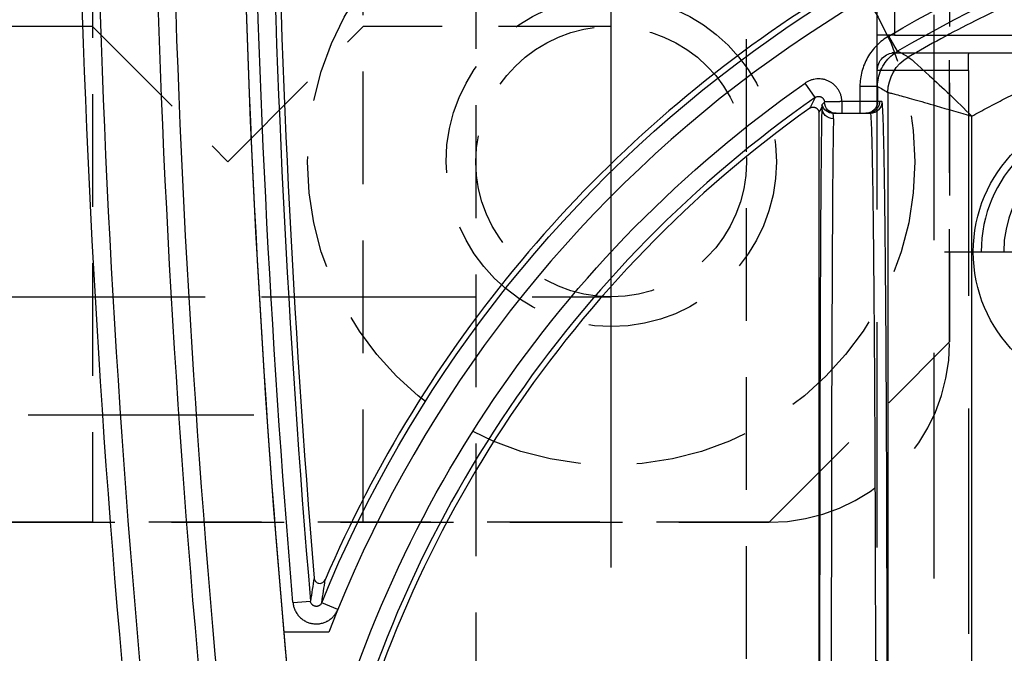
# Model space of a CAD drawing. Extents: x 2651 to 7771, y -1163 to 1075.
# Tile 222 of 256: x 4196 to 4218, y 465 to 479. Entities that reach past the tile are written whole.
import ezdxf

# ---------------------------------------------------------------- set-up
doc = ezdxf.new("R2010")
doc.units = 0
doc.header["$LTSCALE"] = 10
for name, pattern in [('CENTER', [2, 1.25, -0.25, 0.25, -0.25]), ('DASHED', [0.75, 0.5, -0.25]), ('HIDDEN', [0.375, 0.25, -0.125])]:
    doc.linetypes.add(name, pattern=pattern)
doc.layers.get('0').update_dxf_attribs({"linetype": 'CONTINUOUS'})
doc.layers.get('Defpoints').update_dxf_attribs({"linetype": 'CONTINUOUS'})
for name, color, linetype in [('1', 7, 'CONTINUOUS'), ('111', 7, 'CONTINUOUS'), ('204', 7, 'CONTINUOUS'), ('COOL', 150, 'HIDDEN'), ('DIM', 3, 'CONTINUOUS'), ('LAYER_103', 7, 'CONTINUOUS'), ('PIN', 3, 'CONTINUOUS')]:
    doc.layers.add(name, color=color, linetype=linetype)
doc.styles.get("Standard").update_dxf_attribs({"font": 'romans.shx'})
doc.dimstyles.new('MM& INCH5', dxfattribs={"dimtxt": 5, "dimasz": 2.5, "dimexe": 1, "dimexo": 0.5, "dimtad": 0, "dimrnd": 1.38778e-17, "dimzin": 9, "dimdsep": 46, "dimtxsty": 'Standard', "dimblk": 'CLOSED', "dimcen": 0, "dimclrd": 3, "dimclre": 3, "dimclrt": 3, "dimazin": 2, "dimtfac": 0.75, "dimtofl": 0, "dimtmove": 0, "dimatfit": 3, "dimfxl": 0, "dimtolj": 1, "dimarcsym": 0})

# ---------------------------------------------------------------- blocks, each defined once
blk = doc.blocks.new('DSD')
at = {"layer": '1', "color": 6, "linetype": 'DASHED'}
for p, q in [((499.908, 528.968), (499.908, 578.104)), ((500.665, 577.737), (500.665, 520.364)), ((501.927, 577.054), (501.927, 528.968)), ((501.922, 529.325), (501.922, 529.662)), ((499.908, 528.968), (501.927, 528.968)), ((499.898, 528.58), (462.919, 528.58)), ((501.538, 528.58), (499.898, 528.58)), ((501.545, 528.191), (468.644, 528.191)), ((501.545, 527.673), (501.545, 528.191)), ((501.545, 528.191), (501.927, 528.191)), ((501.927, 528.191), (501.927, 527.673))]:
    blk.add_line(p, q, dxfattribs=at)
at = {"layer": '1', "color": 252, "linetype": 'Continuous'}
for p, q in [((501.692, 529.457), (501.692, 573.842)), ((499.831, 573.329), (499.831, 529.985)), ((513.883, 540.925), (514.243, 540.778)), ((514.879, 540.773), (514.492, 540.741)), ((502.312, 529.662), (502.312, 529.921)), ((502.711, 529.662), (502.711, 529.921)), ((501.825, 529.662), (501.923, 529.662)), ((501.923, 529.662), (501.923, 529.324)), ((501.923, 529.662), (502.312, 529.662)), ((502.312, 529.662), (502.711, 529.662)), ((502.312, 529.324), (502.312, 529.662)), ((503.303, 529.569), (503.526, 529.251)), ((501.923, 529.324), (502.312, 529.324)), ((501.477, 528.543), (501.675, 528.208))]:
    blk.add_line(p, q, dxfattribs=at)
at = {"layer": '1', "color": 7, "linetype": 'Continuous'}
for p, q in [((503.222, 529.912), (503.222, 573.144)), ((502.182, 529.921), (502.084, 529.921)), ((502.312, 529.921), (502.182, 529.921)), ((502.711, 529.921), (502.312, 529.921))]:
    blk.add_line(p, q, dxfattribs=at)
at = {"layer": '1', "color": 110, "linetype": 'Continuous'}
blk.add_line((514.084, 541.434), (515.084, 541.434), dxfattribs=at)
at = {"layer": '1', "color": 252, "linetype": 'Continuous'}
for centre, radius, start, end in [((258.538, 518.994), 260.764, 351.21206, 8.78754), ((258.538, 518.994), 257.526, 351.21206, 8.78794), ((487.959, 551.472), 26.743, 305.0137, 346.7286), ((258.538, 518.994), 256.876, 0.84383, 4.85635), ((487.959, 551.472), 26.617, 276.1879, 300.5226)]:
    blk.add_arc(centre, radius, start, end, dxfattribs=at)
at = {"layer": '1', "color": 7, "linetype": 'Continuous', "extrusion": (0, 0, -1)}
for radius in [261.153, 259.08]:
    blk.add_arc((-258.538, 518.994), radius, 171.21206, 188.78794, dxfattribs=at)
at = {"layer": '1', "color": 252, "linetype": 'Continuous', "extrusion": (0, 0, -1)}
for centre, radius, start, end in [((-258.538, 518.994), 259.469, 171.21206, 188.78794), ((-487.959, 551.472), 27.132, 193.2714, 234.9863), ((-487.959, 551.472), 28.376, 202.1388, 263.7853), ((-258.538, 518.994), 257.265, 175.14365, 179.15617), ((-487.959, 551.472), 27.006, 239.4774, 263.8121)]:
    blk.add_arc(centre, radius, start, end, dxfattribs=at)
at = {"layer": '1', "color": 110, "linetype": 'Continuous'}
for centre, radius, start, end in [((258.538, 518.994), 257.526, 0, 8.78794), ((487.959, 551.472), 27.988, 276.2148, 338.982)]:
    blk.add_arc(centre, radius, start, end, dxfattribs=at)
at = {"layer": '1', "color": 7, "linetype": 'Continuous'}
for centre, radius, start, end in [((487.959, 551.472), 26.62, 305.5251, 346.6816), ((487.959, 551.472), 28.499, 303.3599, 336.8536), ((258.538, 518.994), 256.753, 0.8504, 4.74422)]:
    blk.add_arc(centre, radius, start, end, dxfattribs=at)
at = {"layer": '1', "color": 6, "linetype": 'DASHED', "extrusion": (0, 0, -1)}
blk.add_arc((-501.538, 528.968), 0.389, 180, 270, dxfattribs=at)
at = {"layer": '1', "color": 7, "linetype": 'Continuous'}
blk.add_ellipse((502.89, 542.875), major_axis=(0, 12.954), ratio=0.004451, start_param=3.278184, end_param=4.712389, dxfattribs=at)
at = {"layer": '1', "color": 252, "linetype": 'Continuous'}
blk.add_ellipse((503.149, 542.875), major_axis=(0, 13.213), ratio=0.004363, start_param=3.278184, end_param=4.712389, dxfattribs=at)
at = {"layer": '1', "color": 252, "linetype": 'Continuous', "extrusion": (0, 0, -1)}
for centre, major_axis, ratio, start_param, end_param in [((502.084, 529.662), (0, -0.259), 0.999962, 1.570796, 3.141593), ((502.182, 529.662), (0, -0.259), 0.999962, 1.570796, 3.141593), ((502.841, 529.662), (0, -0.259), 0.999989, 3.141593, 4.678393), ((502.897, 529.785), (0.259, -0.008), 0.990677, 4.68095, 6.251152), ((502.905, 529.662), (0, -0.259), 0.999977, 3.141593, 4.431029), ((500.785, 529.457), (0.452, 0.786), 0.999949, 1.049185, 2.092408), ((500.785, 529.457), (-0.106, 0.901), 0.999761, 1.688035, 2.731247)]:
    blk.add_ellipse(centre, major_axis=major_axis, ratio=ratio, start_param=start_param, end_param=end_param, dxfattribs=at)
at = {"layer": '1', "color": 6, "linetype": 'DASHED', "extrusion": (0, 0, -1)}
for centre in [(502.137, 529.662), (502.181, 529.662)]:
    blk.add_ellipse(centre, major_axis=(0, -0.259), ratio=0.999914, start_param=1.570796, end_param=3.141593, dxfattribs=at)
at = {"layer": '1', "color": 252, "linetype": 'Continuous'}
for points, weights in [([(501.71, 542.875), (501.71, 535.135), (501.757, 529.662), (501.825, 529.662)], [1, 0.804737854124, 0.804737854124, 1]), ([(499.831, 529.985), (496.958, 528.39), (493.826, 527.396), (490.56, 527.041)], [1, 0.98681524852, 0.98681524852, 1])]:
    blk.add_rational_spline(points, weights, degree=3, dxfattribs=at)
for points, knots in [([(502.084, 529.921), (502.082, 529.925), (502.077, 529.934), (502.071, 530.005), (502.064, 530.115), (502.058, 530.267), (502.052, 530.458), (502.046, 530.686), (502.041, 530.947), (502.035, 531.241), (502.03, 531.564), (502.025, 531.915), (502.021, 532.29), (502.016, 532.688), (502.012, 533.107), (502.008, 533.544), (502.004, 533.997), (502, 534.464), (501.996, 534.942), (501.993, 535.431), (501.99, 535.928), (501.987, 536.43), (501.985, 536.938), (501.982, 537.448), (501.98, 537.959), (501.978, 538.471), (501.976, 538.981), (501.974, 539.488), (501.973, 539.991), (501.972, 540.489), (501.971, 540.981), (501.97, 541.466), (501.969, 541.943), (501.969, 542.412), (501.969, 542.722), (501.969, 542.875)], [0, 0, 0, 0, 0.038023, 0.075563, 0.112621, 0.149196, 0.185289, 0.2209, 0.256028, 0.290673, 0.324837, 0.358517, 0.391715, 0.424431, 0.456664, 0.488415, 0.519683, 0.550468, 0.580772, 0.610592, 0.63993, 0.668786, 0.697159, 0.72505, 0.752458, 0.779383, 0.805826, 0.831787, 0.857265, 0.88226, 0.906773, 0.930804, 0.954352, 0.977417, 1, 1, 1, 1]), ([(514.879, 540.773), (514.877, 540.802), (514.872, 540.831), (514.861, 540.873), (514.855, 540.893), (514.847, 540.914), (514.842, 540.927), (514.839, 540.934), (514.824, 540.967), (514.811, 540.992), (514.787, 541.028), (514.774, 541.045), (514.76, 541.062), (514.751, 541.073), (514.746, 541.079), (514.721, 541.105), (514.7, 541.124), (514.666, 541.15), (514.648, 541.163), (514.629, 541.174), (514.617, 541.181), (514.611, 541.185), (514.578, 541.202), (514.552, 541.213), (514.511, 541.226), (514.49, 541.232), (514.469, 541.237), (514.455, 541.24), (514.448, 541.241), (514.412, 541.246), (514.383, 541.248), (514.34, 541.247), (514.319, 541.246), (514.297, 541.244), (514.283, 541.242), (514.276, 541.24), (514.24, 541.234), (514.212, 541.226), (514.172, 541.211), (514.152, 541.203), (514.132, 541.194), (514.12, 541.187), (514.113, 541.184), (514.082, 541.166), (514.058, 541.149), (514.025, 541.122), (514.008, 541.108), (513.993, 541.093), (513.983, 541.082), (513.978, 541.077), (513.954, 541.049), (513.92, 541.003), (513.894, 540.952), (513.883, 540.925)], [0, 0, 0, 0, 0.0625, 0.0625, 0.09375, 0.109375, 0.109375, 0.125, 0.125, 0.1875, 0.1875, 0.21875, 0.234375, 0.234375, 0.25, 0.25, 0.3125, 0.3125, 0.34375, 0.359375, 0.359375, 0.375, 0.375, 0.4375, 0.4375, 0.46875, 0.484375, 0.484375, 0.5, 0.5, 0.5625, 0.5625, 0.59375, 0.609375, 0.609375, 0.625, 0.625, 0.6875, 0.6875, 0.71875, 0.734375, 0.734375, 0.75, 0.75, 0.8125, 0.8125, 0.84375, 0.859375, 0.859375, 0.875, 0.875, 0.9375, 1, 1, 1, 1]), ([(501.241, 528.674), (501.229, 528.672), (501.039, 528.838), (500.499, 529.336), (500.161, 529.659), (499.831, 529.985)], [0, 0, 0, 0, 0.5, 0.5, 1, 1, 1, 1]), ([(501.691, 529.457), (501.685, 529.459), (501.672, 529.462), (501.596, 529.482), (501.48, 529.513), (501.319, 529.557), (501.053, 529.63), (500.572, 529.772), (500.103, 529.907), (499.831, 529.985)], [0, 0, 0, 0, 0.097521, 0.196244, 0.296336, 0.397955, 0.501256, 0.710965, 1, 1, 1, 1]), ([(502.711, 529.662), (502.711, 529.65), (502.712, 529.638), (502.714, 529.615), (502.716, 529.603), (502.721, 529.569), (502.732, 529.523), (502.748, 529.48), (502.763, 529.448), (502.768, 529.438), (502.779, 529.417), (502.785, 529.407), (502.804, 529.378), (502.818, 529.359), (502.84, 529.332), (502.848, 529.324), (502.864, 529.307), (502.872, 529.299), (502.899, 529.275), (502.935, 529.246), (502.975, 529.223), (503.006, 529.207), (503.017, 529.202), (503.038, 529.193), (503.049, 529.189), (503.082, 529.178), (503.105, 529.171), (503.15, 529.162), (503.173, 529.159), (503.22, 529.156), (503.267, 529.157), (503.313, 529.163), (503.347, 529.17), (503.358, 529.173), (503.381, 529.179), (503.392, 529.183), (503.425, 529.195), (503.467, 529.213), (503.507, 529.237), (503.526, 529.251)], [0, 0, 0, 0, 0.03125, 0.03125, 0.0625, 0.0625, 0.125, 0.1875, 0.1875, 0.21875, 0.21875, 0.25, 0.25, 0.3125, 0.3125, 0.34375, 0.34375, 0.375, 0.375, 0.4375, 0.5, 0.5, 0.53125, 0.53125, 0.5625, 0.5625, 0.625, 0.625, 0.6875, 0.6875, 0.75, 0.8125, 0.8125, 0.84375, 0.84375, 0.875, 0.875, 0.9375, 1, 1, 1, 1]), ([(501.923, 529.324), (501.92, 529.263), (501.912, 529.138), (501.853, 528.957), (501.758, 528.791), (501.632, 528.647), (501.528, 528.578), (501.477, 528.543)], [0, 0, 0, 0, 0.195653, 0.397798, 0.602202, 0.804347, 1, 1, 1, 1]), ([(501.675, 528.208), (501.772, 528.266), (501.86, 528.335), (502.017, 528.494), (502.086, 528.585), (502.197, 528.778), (502.24, 528.884), (502.297, 529.1), (502.312, 529.211), (502.312, 529.324)], [0, 0, 0, 0, 0.25, 0.25, 0.5, 0.5, 0.75, 0.75, 1, 1, 1, 1]), ([(490.803, 525.238), (491.196, 525.286), (491.969, 525.38), (493.103, 525.584), (494.191, 525.824), (495.234, 526.101), (496.23, 526.409), (497.179, 526.743), (498.082, 527.099), (498.938, 527.473), (499.748, 527.862), (500.513, 528.258), (501.002, 528.537), (501.241, 528.674)], [0, 0, 0, 0, 0.107215, 0.211168, 0.31186, 0.409292, 0.503461, 0.59437, 0.682018, 0.766405, 0.847531, 0.925396, 1, 1, 1, 1]), ([(501.241, 528.674), (501.263, 528.662), (501.284, 528.65), (501.363, 528.606), (501.42, 528.575), (501.477, 528.543)], [0, 0, 0, 0, 0.272285, 0.272285, 1, 1, 1, 1])]:
    blk.add_open_spline(points, degree=3, knots=knots, dxfattribs=at)
at = {"layer": '1', "color": 7, "linetype": 'Continuous'}
for points, knots in [([(514.243, 540.778), (514.246, 540.785), (514.252, 540.798), (514.261, 540.81), (514.27, 540.82), (514.276, 540.825), (514.287, 540.835), (514.293, 540.839), (514.302, 540.844), (514.306, 540.846), (514.312, 540.849), (514.322, 540.853), (514.332, 540.856), (514.342, 540.858), (514.347, 540.858), (514.354, 540.859), (514.364, 540.86), (514.375, 540.859), (514.385, 540.857), (514.39, 540.856), (514.397, 540.855), (514.407, 540.852), (514.417, 540.848), (514.426, 540.843), (514.43, 540.84), (514.436, 540.837), (514.445, 540.831), (514.453, 540.823), (514.46, 540.816), (514.463, 540.812), (514.467, 540.807), (514.473, 540.798), (514.478, 540.789), (514.483, 540.779), (514.484, 540.775), (514.486, 540.769), (514.49, 540.758), (514.491, 540.748), (514.492, 540.741)], [0, 0, 0, 0, 0.0625, 0.125, 0.125, 0.1875, 0.1875, 0.25, 0.25, 0.28125, 0.28125, 0.3125, 0.375, 0.375, 0.40625, 0.40625, 0.4375, 0.5, 0.5, 0.53125, 0.53125, 0.5625, 0.625, 0.625, 0.65625, 0.65625, 0.6875, 0.75, 0.75, 0.78125, 0.78125, 0.8125, 0.875, 0.875, 0.90625, 0.90625, 0.9375, 1, 1, 1, 1]), ([(514.412, 540.229), (514.406, 540.252), (514.396, 540.296), (514.348, 540.334), (514.295, 540.351), (514.22, 540.346), (514.185, 540.298), (514.164, 540.27)], [0, 0, 0, 0, 0.205276, 0.387405, 0.502821, 0.700571, 1, 1, 1, 1]), ([(502.841, 529.921), (502.836, 529.921), (502.823, 529.921), (502.779, 529.921), (502.753, 529.921), (502.745, 529.921), (502.732, 529.921), (502.728, 529.921), (502.72, 529.921), (502.715, 529.921), (502.711, 529.921)], [0, 0, 0, 0, 0.1875, 0.375, 0.6875, 0.875, 0.875, 0.9375, 0.9375, 1, 1, 1, 1]), ([(502.905, 529.921), (502.892, 529.921), (502.88, 529.921), (502.859, 529.921), (502.849, 529.921), (502.841, 529.921)], [0, 0, 0, 0, 0.5, 0.5, 1, 1, 1, 1]), ([(502.897, 530.042), (502.897, 530.021), (502.898, 530.004), (502.899, 529.981), (502.9, 529.974), (502.901, 529.962), (502.902, 529.956), (502.904, 529.942), (502.905, 529.938), (502.905, 529.933), (502.906, 529.927), (502.91, 529.919), (502.904, 529.921)], [0, 0, 0, 0, 0.25, 0.25, 0.375, 0.375, 0.5, 0.5, 0.75, 0.75, 0.875, 1, 1, 1, 1]), ([(503.427, 529.807), (503.422, 529.803), (503.412, 529.797), (503.401, 529.792), (503.394, 529.789), (503.389, 529.788), (503.384, 529.787), (503.376, 529.784), (503.367, 529.783), (503.359, 529.783), (503.354, 529.782), (503.35, 529.782), (503.345, 529.783), (503.337, 529.783), (503.326, 529.785), (503.314, 529.788), (503.307, 529.79), (503.302, 529.792), (503.298, 529.794), (503.29, 529.798), (503.282, 529.803), (503.276, 529.807), (503.272, 529.81), (503.268, 529.813), (503.265, 529.816), (503.259, 529.821), (503.251, 529.83), (503.244, 529.839), (503.24, 529.846), (503.238, 529.85), (503.235, 529.855), (503.232, 529.863), (503.229, 529.871), (503.226, 529.879), (503.225, 529.883), (503.224, 529.888), (503.224, 529.893), (503.223, 529.9), (503.222, 529.906), (503.222, 529.912)], [0, 0, 0, 0, 0.0625, 0.125, 0.125, 0.15625, 0.15625, 0.1875, 0.25, 0.25, 0.28125, 0.28125, 0.3125, 0.3125, 0.375, 0.4375, 0.4375, 0.46875, 0.46875, 0.5, 0.5625, 0.5625, 0.59375, 0.59375, 0.625, 0.625, 0.6875, 0.75, 0.75, 0.78125, 0.78125, 0.8125, 0.875, 0.875, 0.90625, 0.90625, 0.9375, 0.9375, 1, 1, 1, 1]), ([(503.154, 529.734), (503.156, 529.739), (503.156, 529.744), (503.156, 529.748), (503.156, 529.753), (503.156, 529.758), (503.156, 529.77), (503.156, 529.777), (503.157, 529.785)], [0, 0, 0, 0, 0.25, 0.5, 0.5, 0.75, 0.75, 1, 1, 1, 1]), ([(502.711, 529.662), (502.724, 529.662), (502.737, 529.662), (502.756, 529.663), (502.762, 529.663), (502.775, 529.663), (502.781, 529.663), (502.812, 529.664), (502.836, 529.664), (502.865, 529.665), (502.871, 529.665), (502.882, 529.665), (502.888, 529.665), (502.905, 529.666), (502.916, 529.666), (502.947, 529.667), (502.967, 529.667), (503.003, 529.668), (503.019, 529.668), (503.036, 529.669), (503.041, 529.669), (503.047, 529.669), (503.056, 529.669), (503.07, 529.67), (503.079, 529.67), (503.084, 529.67), (503.1, 529.671)], [0, 0, 0, 0, 0.0625, 0.0625, 0.09375, 0.09375, 0.125, 0.125, 0.25, 0.25, 0.28125, 0.28125, 0.3125, 0.3125, 0.375, 0.375, 0.5, 0.5, 0.625, 0.625, 0.65625, 0.65625, 0.6875, 0.75, 0.8125, 1, 1, 1, 1]), ([(503.303, 529.569), (503.299, 529.566), (503.289, 529.56), (503.278, 529.555), (503.267, 529.551), (503.261, 529.549), (503.25, 529.547), (503.239, 529.545), (503.227, 529.545), (503.215, 529.546), (503.21, 529.547), (503.198, 529.549), (503.193, 529.551), (503.185, 529.553), (503.181, 529.555), (503.177, 529.556), (503.172, 529.558), (503.166, 529.562), (503.156, 529.568), (503.147, 529.575), (503.141, 529.58), (503.138, 529.583), (503.134, 529.587), (503.128, 529.593), (503.123, 529.6), (503.119, 529.607), (503.117, 529.611), (503.114, 529.615), (503.112, 529.619), (503.109, 529.625), (503.105, 529.636), (503.102, 529.647), (503.102, 529.652), (503.101, 529.657), (503.1, 529.661), (503.1, 529.666), (503.1, 529.671)], [0, 0, 0, 0, 0.0625, 0.125, 0.125, 0.1875, 0.1875, 0.25, 0.3125, 0.3125, 0.375, 0.375, 0.4375, 0.4375, 0.46875, 0.46875, 0.5, 0.5, 0.5625, 0.625, 0.625, 0.65625, 0.65625, 0.6875, 0.75, 0.75, 0.78125, 0.78125, 0.8125, 0.8125, 0.875, 0.9375, 0.9375, 0.96875, 0.96875, 1, 1, 1, 1])]:
    blk.add_open_spline(points, degree=3, knots=knots, dxfattribs=at)
at = {"layer": '1', "color": 252, "linetype": 'Continuous'}
for points in [[(514.243, 540.778), (514.217, 540.606), (514.19, 540.436), (514.164, 540.27)], [(514.412, 540.229), (514.439, 540.397), (514.466, 540.567), (514.492, 540.741)], [(503.222, 529.912), (503.2, 529.87), (503.178, 529.827), (503.157, 529.785)], [(503.303, 529.569), (503.345, 529.648), (503.386, 529.727), (503.427, 529.807)], [(501.923, 529.324), (501.846, 529.368), (501.769, 529.413), (501.692, 529.457)]]:
    blk.add_open_spline(points, degree=3, dxfattribs=at)
at = {"layer": '1', "color": 7, "linetype": 'Continuous'}
for points in [[(503.1, 529.671), (503.116, 529.692), (503.134, 529.713), (503.154, 529.734)], [(501.692, 529.457), (501.691, 529.457), (501.691, 529.457), (501.691, 529.457)], [(501.241, 528.674), (501.241, 528.674), (501.241, 528.674), (501.241, 528.674)]]:
    blk.add_open_spline(points, degree=3, dxfattribs=at)
at = {"layer": '1', "color": 6, "linetype": 'DASHED'}
for points in [[(462.929, 528.968), (499.908, 528.968)], [(501.539, 528.572), (501.609, 528.586)]]:
    blk.add_open_spline(points, degree=1, dxfattribs=at)
blk.add_open_spline([(499.908, 528.968), (499.908, 528.867), (499.907, 528.766), (499.904, 528.622), (499.902, 528.579), (499.897, 528.58)], degree=3, knots=[0, 0, 0, 0, 0.5, 0.5, 1, 1, 1, 1], dxfattribs=at)
blk.add_rational_spline([(501.927, 528.971), (501.927, 528.966), (501.927, 528.647), (501.927, 528.191)], [1, 0.804737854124, 0.804737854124, 1], degree=3, dxfattribs=at)
blk = doc.blocks.new('*D116')
at = {"layer": 'Defpoints', "color": 0}
for p in [(4278.684, 927.642), (4278.684, 906.842), (4171.684, 387.642)]:
    blk.add_point(p, dxfattribs=at)
at = {"layer": 'DIM', "color": 3, "lineweight": -2}
blk.add_line((4278.684, 907.342), (4278.684, 927.642), dxfattribs=at)
at = {"layer": 'DIM', "color": 3, "insert": (4278.684, 950.648), "char_height": 5, "attachment_point": 5, "rotation": 90}
blk.add_mtext('\\A1;107 [4.213]', dxfattribs=at)
blk = doc.blocks.new('_Closed')
at = {"color": 0, "linetype": 'ByBlock', "lineweight": -2}
for p, q in [((-1, 0.1667), (0, 0)), ((-1, 0.1667), (-1, -0.1667)), ((0, 0), (-1, -0.1667)), ((0, 0), (-1, 0))]:
    blk.add_line(p, q, dxfattribs=at)
blk = doc.blocks.new('*D117')
at = {"layer": 'Defpoints', "color": 0}
for p in [(4291.684, 927.642), (4291.684, 912.642), (4171.684, 387.642)]:
    blk.add_point(p, dxfattribs=at)
at = {"layer": 'DIM', "color": 3, "lineweight": -2}
blk.add_line((4291.684, 913.142), (4291.684, 927.642), dxfattribs=at)
at = {"layer": 'DIM', "color": 3, "insert": (4291.684, 950.648), "char_height": 5, "attachment_point": 5, "rotation": 90}
blk.add_mtext('\\A1;120 [4.724]', dxfattribs=at)
blk = doc.blocks.new('*D118')
at = {"layer": 'Defpoints', "color": 0}
for p in [(4368.684, 927.642), (4368.684, 892.822), (4171.684, 387.642)]:
    blk.add_point(p, dxfattribs=at)
at = {"layer": 'DIM', "color": 3, "lineweight": -2}
blk.add_line((4368.684, 893.322), (4368.684, 927.642), dxfattribs=at)
at = {"layer": 'DIM', "color": 3, "insert": (4368.684, 950.648), "char_height": 5, "attachment_point": 5, "rotation": 90}
blk.add_mtext('\\A1;197 [7.756]', dxfattribs=at)
blk = doc.blocks.new('*D119')
at = {"layer": 'Defpoints', "color": 0}
for p in [(4376.684, 927.642), (4371.684, 807.17), (4171.684, 387.642)]:
    blk.add_point(p, dxfattribs=at)
at = {"layer": 'DIM', "color": 3, "lineweight": -2}
for p, q in [((4376.684, 922.642), (4376.684, 927.642)), ((4371.684, 917.642), (4376.684, 922.642)), ((4371.684, 807.67), (4371.684, 917.642))]:
    blk.add_line(p, q, dxfattribs=at)
at = {"layer": 'DIM', "color": 3, "insert": (4376.684, 951.005), "char_height": 5, "attachment_point": 5, "rotation": 90}
blk.add_mtext('\\A1;200 [7.874]', dxfattribs=at)
blk = doc.blocks.new('*D120')
at = {"layer": 'Defpoints', "color": 0}
for p in [(4411.684, 927.642), (4411.684, 912.642), (4171.684, 387.642)]:
    blk.add_point(p, dxfattribs=at)
at = {"layer": 'DIM', "color": 3, "lineweight": -2}
blk.add_line((4411.684, 913.142), (4411.684, 927.642), dxfattribs=at)
at = {"layer": 'DIM', "color": 3, "insert": (4411.684, 951.005), "char_height": 5, "attachment_point": 5, "rotation": 90}
blk.add_mtext('\\A1;240 [9.449]', dxfattribs=at)
blk = doc.blocks.new('*D121')
at = {"layer": 'Defpoints', "color": 0}
for p in [(4446.684, 927.642), (4446.684, 910.642), (4171.684, 387.642)]:
    blk.add_point(p, dxfattribs=at)
at = {"layer": 'DIM', "color": 3, "lineweight": -2}
blk.add_line((4446.684, 911.142), (4446.684, 927.642), dxfattribs=at)
at = {"layer": 'DIM', "color": 3, "insert": (4446.684, 953.386), "char_height": 5, "attachment_point": 5, "rotation": 90}
blk.add_mtext('\\A1;275 [10.827]', dxfattribs=at)
blk = doc.blocks.new('*D158')
at = {"layer": 'Defpoints', "color": 0}
for p in [(4247.884, 927.642), (4247.884, 766.102), (4171.684, 387.642)]:
    blk.add_point(p, dxfattribs=at)
at = {"layer": 'DIM', "color": 3, "lineweight": -2}
blk.add_line((4247.884, 766.602), (4247.884, 927.642), dxfattribs=at)
at = {"layer": 'DIM', "color": 3, "insert": (4247.884, 943.862), "char_height": 5, "attachment_point": 5, "rotation": 90}
blk.add_mtext('\\A1;76.2 [3]', dxfattribs=at)
blk = doc.blocks.new('*D159')
at = {"layer": 'Defpoints', "color": 0}
for p in [(4239.884, 927.642), (4246.684, 860.062), (4171.684, 387.642)]:
    blk.add_point(p, dxfattribs=at)
at = {"layer": 'DIM', "color": 3, "lineweight": -2}
for p, q in [((4239.884, 922.642), (4239.884, 927.642)), ((4246.684, 917.642), (4239.884, 922.642)), ((4246.684, 860.562), (4246.684, 917.642))]:
    blk.add_line(p, q, dxfattribs=at)
at = {"layer": 'DIM', "color": 3, "insert": (4239.884, 948.624), "char_height": 5, "attachment_point": 5, "rotation": 90}
blk.add_mtext('\\A1;75 [2.953]', dxfattribs=at)
blk = doc.blocks.new('*D160')
at = {"layer": 'Defpoints', "color": 0}
for p in [(4381.212, 797.642), (4473.321, 797.642), (4171.684, 387.642)]:
    blk.add_point(p, dxfattribs=at)
at = {"layer": 'DIM', "color": 3, "lineweight": -2}
blk.add_line((4381.712, 797.642), (4473.321, 797.642), dxfattribs=at)
at = {"layer": 'DIM', "color": 3, "insert": (4499.065, 797.642), "char_height": 5, "attachment_point": 5}
blk.add_mtext('\\A1;410 [16.142]', dxfattribs=at)
blk = doc.blocks.new('*D161')
at = {"layer": 'Defpoints', "color": 0}
for p in [(4274.104, 832.642), (4473.321, 832.642), (4171.684, 387.642)]:
    blk.add_point(p, dxfattribs=at)
at = {"layer": 'DIM', "color": 3, "lineweight": -2}
blk.add_line((4274.604, 832.642), (4473.321, 832.642), dxfattribs=at)
at = {"layer": 'DIM', "color": 3, "insert": (4496.684, 832.642), "char_height": 5, "attachment_point": 5}
blk.add_mtext('\\A1;445 [17.52]', dxfattribs=at)
blk = doc.blocks.new('*D162')
at = {"layer": 'Defpoints', "color": 0}
for p in [(4271.924, 879.642), (4485.526, 879.642), (4171.684, 387.642)]:
    blk.add_point(p, dxfattribs=at)
at = {"layer": 'DIM', "color": 3, "lineweight": -2}
blk.add_line((4272.424, 879.642), (4485.526, 879.642), dxfattribs=at)
at = {"layer": 'DIM', "color": 3, "insert": (4508.889, 879.642), "char_height": 5, "attachment_point": 5}
blk.add_mtext('\\A1;492 [19.37]', dxfattribs=at)
blk = doc.blocks.new('*D163')
at = {"layer": 'Defpoints', "color": 0}
for p in [(4285.884, 899.642), (4485.526, 899.642), (4171.684, 387.642)]:
    blk.add_point(p, dxfattribs=at)
at = {"layer": 'DIM', "color": 3, "lineweight": -2}
blk.add_line((4286.384, 899.642), (4485.526, 899.642), dxfattribs=at)
at = {"layer": 'DIM', "color": 3, "insert": (4511.27, 899.642), "char_height": 5, "attachment_point": 5}
blk.add_mtext('\\A1;512 [20.157]', dxfattribs=at)
blk = doc.blocks.new('*D164')
at = {"layer": 'Defpoints', "color": 0}
for p in [(4266.934, 743.242), (4473.321, 743.242), (4171.684, 387.642)]:
    blk.add_point(p, dxfattribs=at)
at = {"layer": 'DIM', "color": 3, "lineweight": -2}
blk.add_line((4267.434, 743.242), (4473.321, 743.242), dxfattribs=at)
at = {"layer": 'DIM', "color": 3, "insert": (4494.303, 743.242), "char_height": 5, "attachment_point": 5}
blk.add_mtext('\\A1;355.6 [14]', dxfattribs=at)
blk = doc.blocks.new('*D165')
at = {"layer": 'Defpoints', "color": 0}
for p in [(4446.684, 762.642), (4473.321, 762.642), (4171.684, 387.642)]:
    blk.add_point(p, dxfattribs=at)
at = {"layer": 'DIM', "color": 3, "lineweight": -2}
blk.add_line((4447.184, 762.642), (4473.321, 762.642), dxfattribs=at)
at = {"layer": 'DIM', "color": 3, "insert": (4499.065, 762.642), "char_height": 5, "attachment_point": 5}
blk.add_mtext('\\A1;375 [14.764]', dxfattribs=at)
blk = doc.blocks.new('*D166')
at = {"layer": 'Defpoints', "color": 0}
for p in [(4446.684, 719.642), (4473.321, 719.642), (4171.684, 387.642)]:
    blk.add_point(p, dxfattribs=at)
at = {"layer": 'DIM', "color": 3, "lineweight": -2}
blk.add_line((4447.184, 719.642), (4473.321, 719.642), dxfattribs=at)
at = {"layer": 'DIM', "color": 3, "insert": (4499.065, 719.642), "char_height": 5, "attachment_point": 5}
blk.add_mtext('\\A1;332 [13.071]', dxfattribs=at)
blk = doc.blocks.new('*D167')
at = {"layer": 'Defpoints', "color": 0}
for p in [(4445.644, 592.642), (4473.321, 592.642), (4171.684, 387.642)]:
    blk.add_point(p, dxfattribs=at)
at = {"layer": 'DIM', "color": 3, "lineweight": -2}
blk.add_line((4446.144, 592.642), (4473.321, 592.642), dxfattribs=at)
at = {"layer": 'DIM', "color": 3, "insert": (4496.684, 592.642), "char_height": 5, "attachment_point": 5}
blk.add_mtext('\\A1;205 [8.071]', dxfattribs=at)
blk = doc.blocks.new('*D168')
at = {"layer": 'Defpoints', "color": 0}
for p in [(4245.344, 590.842), (4473.321, 584.642), (4171.684, 387.642)]:
    blk.add_point(p, dxfattribs=at)
at = {"layer": 'DIM', "color": 3, "lineweight": -2}
for p, q in [((4245.844, 590.842), (4463.321, 590.842)), ((4463.321, 590.842), (4468.321, 584.642)), ((4468.321, 584.642), (4473.321, 584.642))]:
    blk.add_line(p, q, dxfattribs=at)
at = {"layer": 'DIM', "color": 3, "insert": (4491.922, 584.642), "char_height": 5, "attachment_point": 5}
blk.add_mtext('\\A1;203.2 [8]', dxfattribs=at)
blk = doc.blocks.new('*D169')
at = {"layer": 'Defpoints', "color": 0}
for p in [(4446.684, 612.642), (4473.321, 612.642), (4171.684, 387.642)]:
    blk.add_point(p, dxfattribs=at)
at = {"layer": 'DIM', "color": 3, "lineweight": -2}
blk.add_line((4447.184, 612.642), (4473.321, 612.642), dxfattribs=at)
at = {"layer": 'DIM', "color": 3, "insert": (4496.684, 612.642), "char_height": 5, "attachment_point": 5}
blk.add_mtext('\\A1;225 [8.858]', dxfattribs=at)
blk = doc.blocks.new('*D170')
at = {"layer": 'Defpoints', "color": 0}
for p in [(4446.684, 655.642), (4473.321, 655.642), (4171.684, 387.642)]:
    blk.add_point(p, dxfattribs=at)
at = {"layer": 'DIM', "color": 3, "lineweight": -2}
blk.add_line((4447.184, 655.642), (4473.321, 655.642), dxfattribs=at)
at = {"layer": 'DIM', "color": 3, "insert": (4499.065, 655.642), "char_height": 5, "attachment_point": 5}
blk.add_mtext('\\A1;268 [10.551]', dxfattribs=at)
blk = doc.blocks.new('*D171')
at = {"layer": 'Defpoints', "color": 0}
for p in [(4446.684, 562.642), (4473.321, 562.642), (4171.684, 387.642)]:
    blk.add_point(p, dxfattribs=at)
at = {"layer": 'DIM', "color": 3, "lineweight": -2}
blk.add_line((4447.184, 562.642), (4473.321, 562.642), dxfattribs=at)
at = {"layer": 'DIM', "color": 3, "insert": (4493.946, 562.642), "char_height": 5, "attachment_point": 5}
blk.add_mtext('\\A1;175 [6.89]', dxfattribs=at)
blk = doc.blocks.new('*D172')
at = {"layer": 'Defpoints', "color": 0}
for p in [(4446.684, 519.642), (4473.321, 519.642), (4171.684, 387.642)]:
    blk.add_point(p, dxfattribs=at)
at = {"layer": 'DIM', "color": 3, "lineweight": -2}
blk.add_line((4447.184, 519.642), (4473.321, 519.642), dxfattribs=at)
at = {"layer": 'DIM', "color": 3, "insert": (4496.327, 519.642), "char_height": 5, "attachment_point": 5}
blk.add_mtext('\\A1;132 [5.197]', dxfattribs=at)
blk = doc.blocks.new('*D190')
at = {"layer": 'Defpoints', "color": 0}
for p in [(4401.864, 859.642), (4485.526, 859.642), (4171.684, 387.642)]:
    blk.add_point(p, dxfattribs=at)
at = {"layer": 'DIM', "color": 3, "lineweight": -2}
blk.add_line((4402.364, 859.642), (4485.526, 859.642), dxfattribs=at)
at = {"layer": 'DIM', "color": 3, "insert": (4511.27, 859.642), "char_height": 5, "attachment_point": 5}
blk.add_mtext('\\A1;472 [18.583]', dxfattribs=at)
blk = doc.blocks.new('A$C2C2739AE')
at = {"layer": '111', "color": 110, "linetype": 'Continuous'}
blk.add_line((-26.365, 85), (26.365, 85), dxfattribs=at)
at = {"layer": '111', "color": 110, "linetype": 'DASHED'}
blk.add_line((29.875, 82.38), (-29.875, 82.38), dxfattribs=at)
blk = doc.blocks.new('*U6', base_point=(965.4695, 1808.9548))
blk.add_circle((965.4695, 1808.9548), 0.5)
for radius, start, end in [(0.4724, 90, 180), (0.3937, 90, 180), (0.315, 90, 180), (0.2362, 90, 180), (0.1575, 90, 180), (0.0787, 90, 180), (0.0787, 270, 0), (0.1575, 270, 0), (0.2362, 270, 0), (0.315, 270, 0), (0.3937, 270, 0), (0.4724, 270, 0)]:
    blk.add_arc((965.4695, 1808.9548), radius, start, end)
at = {"layer": 'PIN'}
for p, q in [((965.4695, 1809.5548), (965.4695, 1808.3548)), ((964.8695, 1808.9548), (966.0695, 1808.9548))]:
    blk.add_line(p, q, dxfattribs=at)
blk = doc.blocks.new('A$C5B154A66')
at = {"layer": '204', "color": 6, "linetype": 'HIDDEN'}
for p, q in [((45.3, -16), (45.3, 16)), ((26.3, -3), (26.3, -20)), ((32.3, -20), (32.3, -3)), ((26.3, -9), (5.3, -9)), ((26.3, -9), (29.3, -12)), ((29.3, -12), (32.3, -9)), ((37.8, -9), (32.3, -9)), ((5.3, -15), (26.3, -15)), ((26.3, -15), (32.3, -15)), ((32.3, -15), (37.8, -15)), ((41.3, -20), (45.3, -16)), ((9.3, -20), (41.3, -20))]:
    blk.add_line(p, q, dxfattribs=at)
for radius in [6.73, 3.66, 3]:
    blk.add_circle((37.8, -12), radius, dxfattribs=at)
at = {"layer": 'LAYER_103', "color": 6, "linetype": 'HIDDEN'}
for p, q in [((45.3, 16), (45.3, -16)), ((41.3, -20), (9.3, -20))]:
    blk.add_line(p, q, dxfattribs=at)
blk.add_circle((37.8, -12), 3, dxfattribs=at)
blk.add_arc((41.3, -16), 4, 270, 0, dxfattribs=at)

msp = doc.modelspace()

# ---------------------------------------------------------------- linework, layer by layer
at = {"layer": 'COOL', "color": 1, "linetype": 'CENTER'}
msp.add_line((4209.484, -113.358), (4209.478, 677.374), dxfattribs=at)
at = {"layer": 'COOL'}
msp.add_lwpolyline([(4212.485, -101.64), (4212.478, 675.642), (4209.478, 677.374), (4206.478, 675.642), (4206.485, -101.64)], dxfattribs=at)

# ---------------------------------------------------------------- block references
at = {"layer": 'DIM'}
for name, p in [('A$C2C2739AE', (4171.684, 387.642)), ('A$C5B154A66', (4171.684, 487.642))]:
    msp.add_blockref(name, p, dxfattribs=at)
at = {"layer": 'DIM', "rotation": 180}
msp.add_blockref('DSD', (4717.309, 1006.636), dxfattribs=at)
at = {"layer": 'PIN', "xscale": 6.35, "yscale": 6.35, "zscale": 6.35}
msp.add_blockref('*U6', (4220.684, 473.642), dxfattribs=at)

# ---------------------------------------------------------------- dimensions: what is measured, and where the dimension line sits
at = {"layer": 'DIM'}
for feature_location, offset, dtype, picture, middle in [((4446.684, 910.642), (0, 17), 1, '*D121', (4446.684, 953.386)), ((4371.684, 807.17), (5, 120.472), 1, '*D119', (4376.684, 951.005)), ((4411.684, 912.642), (0, 15), 1, '*D120', (4411.684, 951.005)), ((4278.684, 906.842), (0, 20.8), 1, '*D116', (4278.684, 950.648)), ((4291.684, 912.642), (0, 15), 1, '*D117', (4291.684, 950.648)), ((4368.684, 892.822), (0, 34.82), 1, '*D118', (4368.684, 950.648)), ((4246.684, 860.062), (-6.8, 67.58), 1, '*D159', (4239.884, 948.624)), ((4247.884, 766.102), (0, 161.54), 1, '*D158', (4247.884, 943.862)), ((4285.884, 899.642), (199.642, 0), 0, '*D163', (4511.27, 899.642)), ((4271.924, 879.642), (213.602, 0), 0, '*D162', (4508.889, 879.642)), ((4401.864, 859.642), (83.662, 0), 0, '*D190', (4511.27, 859.642)), ((4274.104, 832.642), (199.217, 0), 0, '*D161', (4496.684, 832.642)), ((4381.212, 797.642), (92.109, 0), 0, '*D160', (4499.065, 797.642)), ((4446.684, 762.642), (26.637, 0), 0, '*D165', (4499.065, 762.642)), ((4266.934, 743.242), (206.387, 0), 0, '*D164', (4494.303, 743.242)), ((4446.684, 719.642), (26.637, 0), 0, '*D166', (4499.065, 719.642)), ((4446.684, 655.642), (26.637, 0), 0, '*D170', (4499.065, 655.642)), ((4446.684, 612.642), (26.637, 0), 0, '*D169', (4496.684, 612.642)), ((4445.644, 592.642), (27.677, 0), 0, '*D167', (4496.684, 592.642)), ((4245.344, 590.842), (227.977, -6.2), 0, '*D168', (4491.922, 584.642)), ((4446.684, 562.642), (26.637, 0), 0, '*D171', (4493.946, 562.642)), ((4446.684, 519.642), (26.637, 0), 0, '*D172', (4496.327, 519.642))]:
    dim = msp.add_ordinate_dim(feature_location=feature_location, offset=offset, dtype=dtype, origin=(4171.684, 387.642), dimstyle='MM& INCH5', dxfattribs=at)
    dim.commit()
    dim.dimension.update_dxf_attribs({"geometry": picture, "text_midpoint": middle})

doc.saveas('drawing.dxf')
